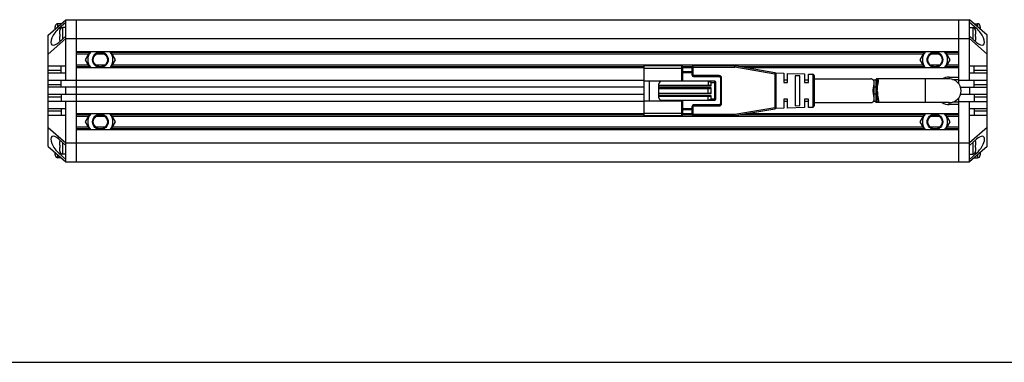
# Model space of a CAD drawing. Header units: millimetres. Extents: x -18 to 453, y 96 to 305.
# Tile 2 of 4: x 88 to 295, y 96 to 168. Entities that reach past the tile are written whole.
import ezdxf

# ---------------------------------------------------------------- set-up
doc = ezdxf.new("R2010")
doc.units = ezdxf.units.MM
doc.header["$LTSCALE"] = 23.1
doc.layers.get('0').update_dxf_attribs({"linetype": 'CONTINUOUS'})
for name, color, linetype in [('00_COMPONENTS', 7, 'CONTINUOUS'), ('_X2_56FE5C42_X0__01_528', 7, 'CONTINUOUS'), ('DRW0001FORMAT', 7, 'CONTINUOUS')]:
    doc.layers.add(name, color=color, linetype=linetype)

msp = doc.modelspace()

# ---------------------------------------------------------------- linework, layer by layer
at = {"color": 7}
msp.add_line((-17.76876, 96.03662), (453.45928, 96.03662), dxfattribs=at)
at = {"layer": '00_COMPONENTS', "color": 7}
for p, q in [((93.58251, 165.07774), (97.33251, 168.32774)), ((97.33251, 155.57774), (97.33251, 168.32774)), ((97.33251, 168.32774), (287.83251, 168.32774)), ((99.58251, 138.32774), (99.58251, 168.32774)), ((285.58251, 154.82646), (285.58251, 168.32774)), ((291.58251, 165.07774), (287.83251, 168.32774)), ((287.83251, 155.57774), (287.83251, 168.32774)), ((95.03251, 166.33441), (95.03251, 166.84754)), ((95.03457, 166.92738), (95.0375, 166.92686)), ((96.33251, 167.47774), (95.63251, 167.47774)), ((95.83251, 166.51266), (97.33251, 167.81266)), ((96.03457, 166.12738), (96.0375, 166.12686)), ((96.33251, 167.47774), (96.33251, 167.46107)), ((97.33251, 166.67774), (96.63251, 166.67774)), ((287.83251, 167.81266), (289.33251, 166.51266)), ((287.83251, 166.67774), (288.53251, 166.67774)), ((288.83251, 167.47774), (289.53251, 167.47774)), ((288.83251, 167.46107), (288.83251, 167.47774)), ((289.12753, 166.12686), (289.13044, 166.12737)), ((290.12753, 166.92686), (290.13044, 166.92737)), ((290.13251, 166.84754), (290.13251, 166.33441)), ((93.58251, 141.57774), (93.58251, 165.07774)), ((93.58251, 161.07774), (97.33251, 164.32774)), ((97.33251, 164.84282), (95.83251, 163.54282)), ((96.03251, 165.27774), (96.03251, 166.04754)), ((96.03251, 165.27774), (96.0375, 165.27774)), ((96.03251, 164.00794), (96.03251, 164.77774)), ((96.0375, 164.77774), (96.03251, 164.77774)), ((97.33251, 164.32774), (287.83251, 164.32774)), ((289.33251, 163.54282), (287.83251, 164.84282)), ((291.58251, 161.07774), (287.83251, 164.32774)), ((289.12753, 165.27774), (289.13251, 165.27774)), ((289.13251, 164.77774), (289.12753, 164.77774)), ((289.13251, 166.04754), (289.13251, 165.27774)), ((289.13251, 164.77774), (289.13251, 164.00794)), ((291.58251, 141.57774), (291.58251, 165.07774)), ((96.0375, 163.92862), (96.03459, 163.92811)), ((289.13046, 163.9281), (289.12753, 163.92862)), ((285.58251, 161.57774), (99.58251, 161.57774)), ((102.07108, 161.02774), (99.58251, 161.02774)), ((102.38862, 161.57774), (101.40711, 159.87772)), ((101.40711, 159.87772), (102.3886, 158.17774)), ((105.54512, 161.02774), (103.61991, 161.02774)), ((107.75791, 159.87772), (106.7764, 161.57774)), ((106.77643, 158.17774), (107.75791, 159.87772)), ((278.07108, 161.02774), (107.09395, 161.02774)), ((278.38862, 161.57774), (277.40711, 159.87772)), ((277.40711, 159.87772), (278.3886, 158.17774)), ((281.54512, 161.02774), (279.61991, 161.02774)), ((283.75791, 159.87772), (282.7764, 161.57774)), ((282.77643, 158.17774), (283.75791, 159.87772)), ((285.58251, 161.02774), (283.09395, 161.02774)), ((93.58251, 158.57774), (97.33251, 158.57774)), ((96.33251, 157.07774), (96.33251, 158.57774)), ((102.07105, 158.72774), (99.58251, 158.72774)), ((219.28251, 158.17774), (99.58251, 158.17774)), ((105.54517, 158.72774), (103.61986, 158.72774)), ((278.07105, 158.72774), (107.09397, 158.72774)), ((229.38251, 158.17774), (227.38251, 158.17774)), ((285.58251, 158.17774), (240.70251, 158.17774)), ((281.54517, 158.72774), (279.61986, 158.72774)), ((285.58251, 158.72774), (283.09397, 158.72774)), ((287.83251, 158.57774), (291.58251, 158.57774)), ((288.83251, 157.07774), (288.83251, 158.57774)), ((97.33251, 157.07774), (93.58251, 157.07774)), ((283.58251, 155.82774), (268.32947, 155.82774)), ((283.58251, 156.22774), (285.58251, 156.22774)), ((284.2784, 155.72774), (285.58251, 155.72774)), ((291.58251, 157.07774), (287.83251, 157.07774)), ((93.58251, 155.57774), (219.28251, 155.57774)), ((219.28251, 154.07774), (93.58251, 154.07774)), ((96.33251, 154.07774), (96.33251, 155.57774)), ((97.33251, 152.57774), (97.33251, 154.07774)), ((249.48251, 155.57774), (248.68251, 155.57774)), ((253.88212, 155.57774), (253.08251, 155.57774)), ((268.1355, 155.57774), (267.60383, 155.57774)), ((268.1355, 154.07774), (267.76775, 154.07774)), ((268.1355, 155.69192), (268.1355, 150.96356)), ((285.58251, 155.57774), (291.58251, 155.57774)), ((285.9661, 154.07774), (291.58251, 154.07774)), ((287.83251, 154.07774), (287.83251, 152.57774)), ((288.83251, 154.07774), (288.83251, 155.57774)), ((93.58251, 152.57774), (219.28251, 152.57774)), ((96.33251, 152.57774), (96.33251, 151.07774)), ((268.1355, 152.57774), (267.76775, 152.57774)), ((285.58251, 138.32774), (285.58251, 151.82903)), ((285.9661, 152.57774), (291.58251, 152.57774)), ((288.83251, 152.57774), (288.83251, 151.07774)), ((219.28251, 151.07774), (93.58251, 151.07774)), ((93.58251, 149.57774), (97.33251, 149.57774)), ((96.33251, 149.57774), (96.33251, 148.07774)), ((97.33251, 138.32774), (97.33251, 151.07774)), ((249.48251, 151.07774), (248.68251, 151.07774)), ((253.88212, 151.07774), (253.08251, 151.07774)), ((268.1355, 151.07774), (267.60384, 151.07774)), ((283.58251, 150.82774), (268.32947, 150.82774)), ((285.58251, 150.42774), (283.58251, 150.42774)), ((285.58251, 150.92774), (284.2784, 150.92774)), ((285.58251, 151.07774), (291.58251, 151.07774)), ((287.83251, 138.32774), (287.83251, 151.07774)), ((287.83251, 149.57774), (291.58251, 149.57774)), ((288.83251, 149.57774), (288.83251, 148.07774)), ((97.33251, 148.07774), (93.58251, 148.07774)), ((219.28251, 148.47774), (99.58251, 148.47774)), ((102.07108, 147.92774), (99.58251, 147.92774)), ((102.38862, 148.47774), (101.40711, 146.77772)), ((105.54512, 147.92774), (103.61991, 147.92774)), ((107.75791, 146.77772), (106.7764, 148.47774)), ((278.07108, 147.92774), (107.09395, 147.92774)), ((229.38251, 148.47774), (227.38251, 148.47774)), ((285.58251, 148.47774), (240.70251, 148.47774)), ((278.38862, 148.47774), (277.40711, 146.77772)), ((281.54512, 147.92774), (279.61991, 147.92774)), ((283.75791, 146.77772), (282.7764, 148.47774)), ((285.58251, 147.92774), (283.09395, 147.92774)), ((291.58251, 148.07774), (287.83251, 148.07774)), ((93.58251, 145.57774), (97.33251, 142.32774)), ((102.07105, 145.62774), (99.58251, 145.62774)), ((101.40711, 146.77772), (102.3886, 145.07774)), ((105.54517, 145.62774), (103.61986, 145.62774)), ((106.77643, 145.07774), (107.75791, 146.77772)), ((278.07105, 145.62774), (107.09397, 145.62774)), ((277.40711, 146.77772), (278.3886, 145.07774)), ((281.54517, 145.62774), (279.61986, 145.62774)), ((282.77643, 145.07774), (283.75791, 146.77772)), ((285.58251, 145.62774), (283.09397, 145.62774)), ((291.58251, 145.57774), (287.83251, 142.32774)), ((285.58251, 145.07774), (99.58251, 145.07774)), ((93.58251, 141.57774), (97.33251, 138.32774)), ((95.83251, 143.11266), (97.33251, 141.81266)), ((96.03251, 141.87774), (96.03251, 142.64754)), ((96.03251, 141.87774), (96.0375, 141.87774)), ((96.03251, 140.60794), (96.03251, 141.37774)), ((96.0375, 141.37774), (96.03251, 141.37774)), ((96.03457, 142.72738), (96.0375, 142.72686)), ((97.33251, 142.32774), (287.83251, 142.32774)), ((287.83251, 141.81266), (289.33251, 143.11266)), ((291.58251, 141.57774), (287.83251, 138.32774)), ((289.12753, 142.72686), (289.13044, 142.72737)), ((289.12753, 141.87774), (289.13251, 141.87774)), ((289.13251, 141.37774), (289.12753, 141.37774)), ((289.13251, 142.64754), (289.13251, 141.87774)), ((289.13251, 141.37774), (289.13251, 140.60794)), ((95.03251, 139.80794), (95.03251, 140.32107)), ((95.0375, 139.72862), (95.03459, 139.72811)), ((96.33251, 139.17774), (95.63251, 139.17774)), ((97.33251, 138.84282), (95.83251, 140.14282)), ((96.0375, 140.52862), (96.03459, 140.52811)), ((96.33251, 139.19441), (96.33251, 139.17774)), ((97.33251, 139.97774), (96.63251, 139.97774)), ((289.33251, 140.14282), (287.83251, 138.84282)), ((287.83251, 139.97774), (288.53251, 139.97774)), ((288.83251, 139.17774), (288.83251, 139.19441)), ((288.83251, 139.17774), (289.53251, 139.17774)), ((289.13046, 140.5281), (289.12753, 140.52862)), ((290.13046, 139.7281), (290.12753, 139.72862)), ((290.13251, 140.32107), (290.13251, 139.80794)), ((97.33251, 138.32774), (287.83251, 138.32774))]:
    msp.add_line(p, q, dxfattribs=at)
at = {"layer": '00_COMPONENTS', "color": 4}
for p, q in [((95.63251, 166.85441), (95.63251, 167.47774)), ((95.83251, 166.51266), (96.2221, 166.51266)), ((96.63251, 164.23615), (96.63251, 166.67774)), ((288.53251, 166.67774), (288.53251, 164.23615)), ((289.33251, 166.51266), (288.94293, 166.51266)), ((289.53251, 167.47774), (289.53251, 166.85441)), ((102.27315, 161.37774), (99.58251, 161.37774)), ((278.27315, 161.37774), (106.89187, 161.37774)), ((285.58251, 161.37774), (282.89187, 161.37774)), ((102.27313, 158.37774), (99.58251, 158.37774)), ((219.28251, 158.37774), (106.8919, 158.37774)), ((229.38251, 158.37774), (227.38251, 158.37774)), ((278.27313, 158.37774), (239.54251, 158.37774)), ((285.58251, 158.37774), (282.8919, 158.37774)), ((93.58251, 157.66353), (96.33251, 157.66353)), ((268.32947, 155.82774), (268.32947, 150.82774)), ((278.58251, 150.82774), (278.58251, 155.82774)), ((283.58251, 156.22774), (283.58251, 155.82774)), ((288.83251, 157.66353), (291.58251, 157.66353)), ((93.58251, 154.66353), (96.33251, 154.66353)), ((288.83251, 154.66353), (291.58251, 154.66353)), ((96.33251, 151.99195), (93.58251, 151.99195)), ((291.58251, 151.99195), (288.83251, 151.99195)), ((283.58251, 150.42774), (283.58251, 150.82774)), ((96.33251, 148.99195), (93.58251, 148.99195)), ((102.27315, 148.27774), (99.58251, 148.27774)), ((219.28251, 148.27774), (106.89187, 148.27774)), ((229.38251, 148.27774), (227.38251, 148.27774)), ((278.27315, 148.27774), (239.54251, 148.27774)), ((285.58251, 148.27774), (282.89187, 148.27774)), ((291.58251, 148.99195), (288.83251, 148.99195)), ((102.27313, 145.27774), (99.58251, 145.27774)), ((278.27313, 145.27774), (106.8919, 145.27774)), ((285.58251, 145.27774), (282.8919, 145.27774)), ((96.63251, 139.97774), (96.63251, 142.41933)), ((288.53251, 142.41933), (288.53251, 139.97774)), ((95.63251, 139.17774), (95.63251, 139.80107)), ((95.83251, 140.14282), (96.2221, 140.14282)), ((289.33251, 140.14282), (288.94293, 140.14282)), ((289.53251, 139.80107), (289.53251, 139.17774))]:
    msp.add_line(p, q, dxfattribs=at)
at = {"layer": '00_COMPONENTS', "color": 7}
for centre, radius in [((104.58251, 159.87772), 1.65), ((104.58251, 159.87772), 1.5), ((280.58251, 159.87772), 1.65), ((280.58251, 159.87772), 1.5), ((104.58251, 146.77772), 1.65), ((104.58251, 146.77772), 1.5), ((280.58251, 146.77772), 1.65), ((280.58251, 146.77772), 1.5)]:
    msp.add_circle(centre, radius, dxfattribs=at)
for centre, radius, start, end in [((95.66512, 166.84759), 0.63261, 172.8013105, 180.0040207), ((95.63251, 166.87774), 0.6, 90, 175.2545596), ((96.66512, 166.04759), 0.63261, 172.8013105, 180.0040207), ((96.63251, 166.07774), 0.6, 90, 175.2545596), ((288.53251, 166.07774), 0.6, 4.7454404, 90), ((288.49991, 166.04759), 0.63261, 359.9959793, 7.1986895), ((289.53251, 166.87774), 0.6, 4.7454404, 90), ((289.49991, 166.84759), 0.63261, 359.9959793, 7.1986895), ((96.66512, 164.00789), 0.63261, 179.9959793, 187.1986895), ((96.63251, 163.97774), 0.6, 184.7454404, 201.8749074), ((288.53251, 163.97774), 0.6, 338.1250926, 355.2545596), ((288.49991, 164.00789), 0.63261, 352.8013105, 0.0040207), ((104.58251, 159.87772), 2.65578, 140.1845643, 219.8141529), ((104.58251, 159.87772), 2.65578, 320.1858471, 39.8154357), ((280.58251, 159.87772), 2.65578, 140.1845643, 219.8141529), ((280.58251, 159.87772), 2.65578, 320.1858471, 39.8154357), ((283.58232, 153.32881), 2.89893, 89.9961461, 120.4483861), ((283.58251, 153.32774), 2.5, 270, 90), ((283.58232, 153.32667), 2.89893, 239.5536254, 270.0038618), ((104.58251, 146.77772), 2.65578, 140.1845643, 219.8141529), ((104.58251, 146.77772), 2.65578, 320.1858471, 39.8154357), ((280.58251, 146.77772), 2.65578, 140.1845643, 219.8141529), ((280.58251, 146.77772), 2.65578, 320.1858471, 39.8154357), ((96.66512, 142.64759), 0.63261, 172.8013105, 180.0040207), ((96.63251, 142.67774), 0.6, 158.1250926, 175.2545596), ((288.53251, 142.67774), 0.6, 4.7454404, 21.8749074), ((288.49991, 142.64759), 0.63261, 359.9959793, 7.1986895), ((95.66512, 139.80789), 0.63261, 179.9959793, 187.1986895), ((95.63251, 139.77774), 0.6, 184.7454404, 270), ((96.66512, 140.60789), 0.63261, 179.9959793, 187.1986895), ((96.63251, 140.57774), 0.6, 184.7454404, 270), ((288.53251, 140.57774), 0.6, 270, 355.2545596), ((288.49991, 140.60789), 0.63261, 352.8013105, 0.0040207), ((289.53251, 139.77774), 0.6, 270, 355.2545596), ((289.49991, 139.80789), 0.63261, 352.8013105, 0.0040207)]:
    msp.add_arc(centre, radius, start, end, dxfattribs=at)
for centre, major_axis, start_param, end_param in [((95.83251, 165.02774), (1.51036, 2.0101), 1.079057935, 4.220650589), ((289.33251, 165.02774), (-1.51036, 2.0101), 2.062534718, 5.204127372), ((95.83251, 141.62774), (-1.51036, 2.0101), 5.204127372, 8.345720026), ((289.33251, 141.62774), (1.51036, 2.0101), -2.062534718, 1.079057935)]:
    msp.add_ellipse(centre, major_axis=major_axis, ratio=0.402459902, start_param=start_param, end_param=end_param, dxfattribs=at)
for points, knots in [([(96.0375, 165.27774), (96.03515, 165.19443), (96.03398, 165.02774), (96.03515, 164.86105), (96.0375, 164.77774)], [0, 0, 0, 0, 0.500000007, 1, 1, 1, 1]), ([(289.12753, 164.77774), (289.12987, 164.86105), (289.13104, 165.02774), (289.12987, 165.19443), (289.12753, 165.27774)], [0, 0, 0, 0, 0.500000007, 1, 1, 1, 1]), ([(268.32947, 155.82774), (268.30095, 155.82774), (268.26038, 155.82539), (268.21159, 155.81144), (268.18334, 155.79696), (268.16126, 155.7774), (268.14, 155.74356), (268.1355, 155.71258), (268.1355, 155.69192)], [0, 0, 0, 0, 0.316893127, 0.446711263, 0.561461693, 0.666849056, 0.770381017, 1, 1, 1, 1]), ([(268.65274, 155.42889), (268.65274, 155.46042), (268.65055, 155.51978), (268.63797, 155.60283), (268.6151, 155.67387), (268.58057, 155.73242), (268.53352, 155.77735), (268.47467, 155.80787), (268.40532, 155.82476), (268.35568, 155.82774), (268.32947, 155.82774)], [0, 0, 0, 0, 0.159661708, 0.300361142, 0.424161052, 0.535425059, 0.641027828, 0.749196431, 0.867252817, 1, 1, 1, 1]), ([(268.42551, 153.32774), (268.42551, 153.53449), (268.4466, 153.93568), (268.51455, 154.42089), (268.57471, 154.78), (268.61413, 155.01903), (268.64327, 155.23261), (268.65274, 155.36686), (268.65274, 155.42889)], [0, 0, 0, 0, 0.293174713, 0.5685376, 0.694355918, 0.809542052, 0.912039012, 1, 1, 1, 1]), ([(268.42551, 153.32774), (268.42551, 153.12099), (268.4466, 152.7198), (268.51455, 152.23459), (268.57471, 151.87548), (268.61413, 151.63644), (268.64327, 151.42287), (268.65274, 151.28862), (268.65274, 151.22659)], [0, 0, 0, 0, 0.293175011, 0.568538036, 0.69435641, 0.80954254, 0.912039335, 1, 1, 1, 1]), ([(268.32947, 150.82774), (268.30095, 150.82774), (268.26038, 150.83009), (268.21159, 150.84404), (268.18334, 150.85853), (268.16126, 150.87807), (268.14, 150.91192), (268.1355, 150.9429), (268.1355, 150.96356)], [0, 0, 0, 0, 0.316893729, 0.446713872, 0.561462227, 0.666851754, 0.770386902, 1, 1, 1, 1]), ([(268.65274, 151.22659), (268.65274, 151.19506), (268.65055, 151.1357), (268.63797, 151.05265), (268.6151, 150.98161), (268.58057, 150.92306), (268.53352, 150.87813), (268.47467, 150.84761), (268.40532, 150.83072), (268.35568, 150.82774), (268.32947, 150.82774)], [0, 0, 0, 0, 0.159662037, 0.300361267, 0.424161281, 0.535425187, 0.641027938, 0.749196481, 0.867252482, 1, 1, 1, 1]), ([(96.0375, 141.87774), (96.03515, 141.79443), (96.03398, 141.62774), (96.03515, 141.46105), (96.0375, 141.37774)], [0, 0, 0, 0, 0.500000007, 1, 1, 1, 1]), ([(289.12753, 141.37774), (289.12987, 141.46105), (289.13104, 141.62774), (289.12987, 141.79443), (289.12753, 141.87774)], [0, 0, 0, 0, 0.500000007, 1, 1, 1, 1])]:
    msp.add_open_spline(points, degree=3, knots=knots, dxfattribs=at)
at = {"layer": '_X2_56FE5C42_X0__01_528', "color": 7}
for p, q in [((227.18251, 158.57774), (219.28251, 158.57774)), ((219.28251, 148.07774), (219.28251, 158.57774)), ((227.38251, 155.45274), (227.38251, 158.37774)), ((229.38251, 156.62774), (229.38251, 158.37774)), ((238.35684, 158.57774), (229.58251, 158.57774)), ((246.83348, 157.12068), (238.40783, 158.57337)), ((229.38251, 157.32774), (227.38251, 157.32774)), ((229.68251, 156.32774), (235.08251, 156.32774)), ((235.38251, 156.02774), (235.38251, 150.62774)), ((246.93685, 157.08229), (248.68252, 157.02774)), ((247.08251, 149.83044), (247.08251, 156.82505)), ((248.68251, 157.02774), (248.68251, 155.07787)), ((249.48251, 157.00274), (253.08252, 156.89024)), ((249.48251, 155.07774), (249.48251, 157.00274)), ((251.08251, 156.5022), (251.08251, 150.15328)), ((252.08252, 156.46646), (251.08252, 156.5022)), ((252.08251, 150.18887), (252.08251, 156.46646)), ((253.08251, 156.89024), (253.08251, 155.07788)), ((253.88212, 156.86525), (254.79188, 156.83682)), ((253.88212, 155.07774), (253.88212, 156.86525)), ((255.08251, 156.5371), (255.08251, 150.11838)), ((255.08251, 155.82774), (267.08251, 155.82774)), ((219.28251, 155.45274), (227.38251, 155.45274)), ((220.28251, 155.45274), (220.28251, 151.20274)), ((222.38251, 151.82774), (222.38251, 154.82774)), ((222.38251, 154.47774), (233.08251, 154.47774)), ((222.38251, 153.82774), (233.08251, 153.82774)), ((234.18251, 155.32774), (222.88251, 155.32774)), ((226.28251, 155.32774), (226.28251, 155.45274)), ((232.78251, 155.32774), (232.78251, 154.47774)), ((232.78251, 152.82774), (232.78251, 153.82774)), ((233.38251, 154.37774), (233.38251, 155.02774)), ((233.38251, 152.72774), (233.38251, 153.92774)), ((234.38251, 151.52774), (234.38251, 155.12774)), ((248.68252, 155.07774), (249.48252, 155.07774)), ((253.08252, 155.07774), (253.88213, 155.07774)), ((267.76775, 151.60892), (267.76775, 155.04657)), ((222.38251, 152.82774), (233.08251, 152.82774)), ((222.38251, 152.17774), (233.08251, 152.17774)), ((232.78251, 151.32774), (232.78251, 152.17774)), ((233.38251, 151.62774), (233.38251, 152.27774)), ((248.68251, 151.57774), (248.68251, 149.62774)), ((249.48252, 151.57774), (248.68252, 151.57774)), ((249.48251, 149.65274), (249.48251, 151.57761)), ((253.08251, 151.57774), (253.08251, 149.76524)), ((253.88213, 151.57774), (253.08252, 151.57774)), ((253.88212, 149.79023), (253.88212, 151.5776)), ((219.28251, 151.20274), (227.38251, 151.20274)), ((222.88251, 151.32774), (234.18251, 151.32774)), ((226.28251, 151.20274), (226.28251, 151.32774)), ((227.38251, 148.27774), (227.38251, 151.20274)), ((229.38251, 148.27774), (229.38251, 150.02774)), ((235.08251, 150.32774), (229.68251, 150.32774)), ((238.40781, 148.0821), (246.83349, 149.5348)), ((248.68251, 149.62774), (246.93688, 149.57319)), ((253.08251, 149.76524), (249.48252, 149.65274)), ((251.08252, 150.15328), (252.08252, 150.18886)), ((254.79188, 149.81866), (253.88213, 149.79023)), ((255.08251, 150.82774), (267.08251, 150.82774)), ((219.28251, 148.07774), (227.18251, 148.07774)), ((229.38251, 149.32774), (227.38251, 149.32774)), ((238.35682, 148.07774), (229.58251, 148.07774))]:
    msp.add_line(p, q, dxfattribs=at)
at = {"layer": '_X2_56FE5C42_X0__01_528', "color": 4}
for p, q in [((219.28251, 158.07774), (227.38251, 158.07774)), ((227.18251, 155.45274), (227.18251, 158.57774)), ((229.38251, 158.27774), (238.35684, 158.27774)), ((229.58251, 156.62774), (229.58251, 158.57774)), ((238.35684, 158.57774), (238.35684, 158.27774)), ((238.35684, 158.27774), (238.40783, 158.57337)), ((246.78251, 156.82504), (238.35684, 158.27774)), ((229.38251, 157.12774), (227.38251, 157.12774)), ((229.38251, 156.62774), (229.58251, 156.62774)), ((235.08251, 156.52774), (229.68251, 156.52774)), ((229.68251, 156.52774), (229.68251, 156.32774)), ((235.08251, 156.52774), (235.08251, 156.32774)), ((235.58251, 156.02774), (235.38251, 156.02774)), ((235.58251, 150.62774), (235.58251, 156.02774)), ((246.83348, 157.12068), (246.78251, 156.82504)), ((246.78251, 156.82504), (247.08251, 156.82504)), ((246.78251, 156.82504), (246.78251, 149.83044)), ((254.79188, 156.83682), (254.79188, 149.81866)), ((222.38251, 154.37774), (233.38251, 154.37774)), ((233.38251, 153.92774), (222.38251, 153.92774)), ((234.38251, 155.02774), (233.38251, 155.02774)), ((234.18251, 151.32774), (234.18251, 155.32774)), ((222.38251, 152.72774), (233.38251, 152.72774)), ((233.38251, 152.27774), (222.38251, 152.27774)), ((233.38251, 151.62774), (234.38251, 151.62774)), ((227.18251, 148.07774), (227.18251, 151.20274)), ((229.38251, 149.52774), (227.38251, 149.52774)), ((229.58251, 150.02774), (229.38251, 150.02774)), ((229.58251, 148.07774), (229.58251, 150.02774)), ((229.68251, 150.32774), (229.68251, 150.12774)), ((229.68251, 150.12774), (235.08251, 150.12774)), ((235.08251, 150.12774), (235.08251, 150.32774)), ((235.58251, 150.62774), (235.38251, 150.62774)), ((238.35684, 148.37774), (246.78251, 149.83044)), ((247.08251, 149.83044), (246.78251, 149.83044)), ((246.78251, 149.83044), (246.83349, 149.5348)), ((219.28251, 148.57774), (227.38251, 148.57774)), ((229.38251, 148.37774), (238.35684, 148.37774)), ((238.35684, 148.37774), (238.35682, 148.07774)), ((238.40781, 148.0821), (238.35684, 148.37774))]:
    msp.add_line(p, q, dxfattribs=at)
at = {"layer": '_X2_56FE5C42_X0__01_528', "color": 7}
for centre, radius, start, end in [((227.18251, 158.37774), 0.2, 359.9998736, 89.9999992), ((229.58251, 158.37774), 0.2, 90, 179.9999991), ((238.35684, 158.27774), 0.3, 80.2090251, 90.0001031), ((229.68251, 156.62774), 0.3, 180.0000011, 269.9999993), ((235.08251, 156.02774), 0.3, 0.0000008, 89.9999999), ((246.78251, 156.82504), 0.3, 0.0062155, 80.2176628), ((254.78251, 156.53697), 0.3, 0.0527126, 88.2099508), ((222.88251, 154.82774), 0.5, 90, 180), ((232.51654, 153.05297), 2.27322, 82.4934404, 83.2809718), ((234.18251, 155.12774), 0.2, 0, 89.9999992), ((222.88251, 151.82774), 0.5, 180, 269.9999997), ((229.68251, 150.02774), 0.3, 90.000001, 179.9999991), ((234.18251, 151.52774), 0.2, 270.0000001, 359.9999997), ((235.08251, 150.62774), 0.3, 270.0000008, 359.9999999), ((246.78251, 149.83044), 0.3, 279.7867878, 359.999999), ((254.78251, 150.11851), 0.3, 271.7900492, 359.9472874), ((227.18251, 148.27774), 0.2, 270.0000001, 0.0001264), ((229.58251, 148.27774), 0.2, 180.0000001, 270), ((238.35684, 148.37774), 0.3, 269.9914321, 279.7825102)]:
    msp.add_arc(centre, radius, start, end, dxfattribs=at)
at = {"layer": '_X2_56FE5C42_X0__01_528', "color": 4}
for centre, radius, start, end in [((229.68251, 156.62774), 0.1, 180, 270), ((235.08251, 156.02774), 0.49999, 0, 89.9999997), ((229.68251, 150.02774), 0.1, 90, 180), ((235.08251, 150.62774), 0.49999, 270, 359.9999997)]:
    msp.add_arc(centre, radius, start, end, dxfattribs=at)
at = {"layer": '_X2_56FE5C42_X0__01_528', "color": 7}
for centre, start_param, end_param in [((233.08251, 154.37774), 0.000000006, 1.570796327), ((233.08251, 153.92774), -1.570796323, 0), ((233.08251, 152.72774), 0, 1.570796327), ((233.08251, 152.27774), -1.570796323, 0)]:
    msp.add_ellipse(centre, major_axis=(0.3, 0), ratio=0.333333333, start_param=start_param, end_param=end_param, dxfattribs=at)
for points, knots in [([(267.76773, 155.04656), (267.76776, 155.10875), (267.76057, 155.22708), (267.7196, 155.3923), (267.64772, 155.5313), (267.52081, 155.67554), (267.35895, 155.76861), (267.19656, 155.81698), (267.1187, 155.82773), (267.08286, 155.82773)], [0, 0, 0, 0, 0.160927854, 0.305432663, 0.437343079, 0.561771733, 0.79838486, 0.90724341, 1, 1, 1, 1]), ([(232.81352, 155.30671), (232.86829, 155.29949), (232.95018, 155.28565), (233.05768, 155.25935), (233.13719, 155.23476), (233.21476, 155.2039), (233.27651, 155.17086), (233.32173, 155.13744), (233.35214, 155.10746), (233.37586, 155.07113), (233.38251, 155.04218), (233.38251, 155.02774)], [0, 0, 0, 0, 0.247473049, 0.371406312, 0.495531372, 0.619965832, 0.744940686, 0.807874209, 0.871267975, 0.935328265, 1, 1, 1, 1]), ([(267.57535, 153.32774), (267.57535, 153.48567), (267.59346, 153.79618), (267.66145, 154.24328), (267.73699, 154.65519), (267.76767, 154.92138), (267.76773, 155.04656)], [0, 0, 0, 0, 0.273665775, 0.537734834, 0.783085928, 1, 1, 1, 1]), ([(233.38251, 151.62774), (233.38251, 151.61263), (233.37519, 151.58235), (233.34959, 151.54486), (233.31715, 151.51415), (233.26919, 151.4801), (233.20401, 151.44663), (233.12235, 151.41557), (233.03877, 151.39101), (232.92587, 151.36501), (232.83996, 151.35167), (232.78251, 151.3449)], [0, 0, 0, 0, 0.064652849, 0.128679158, 0.192035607, 0.254943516, 0.379898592, 0.504336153, 0.628481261, 0.752444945, 1, 1, 1, 1]), ([(267.08286, 150.82775), (267.1187, 150.82775), (267.19656, 150.8385), (267.35895, 150.88687), (267.52081, 150.97994), (267.64772, 151.12418), (267.7196, 151.26318), (267.76057, 151.4284), (267.76776, 151.54674), (267.76773, 151.60892)], [0, 0, 0, 0, 0.092763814, 0.201617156, 0.438230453, 0.562658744, 0.694568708, 0.839072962, 1, 1, 1, 1]), ([(267.76773, 151.60892), (267.76767, 151.73409), (267.73699, 152.00028), (267.66145, 152.41219), (267.59346, 152.8593), (267.57535, 153.16981), (267.57535, 153.32774)], [0, 0, 0, 0, 0.216911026, 0.462261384, 0.726331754, 1, 1, 1, 1])]:
    msp.add_open_spline(points, degree=3, knots=knots, dxfattribs=at)
at = {"layer": 'DRW0001FORMAT', "color": 7}
msp.add_line((-17.76876, 96.03662), (453.45928, 96.03662), dxfattribs=at)

doc.saveas('drawing.dxf')
